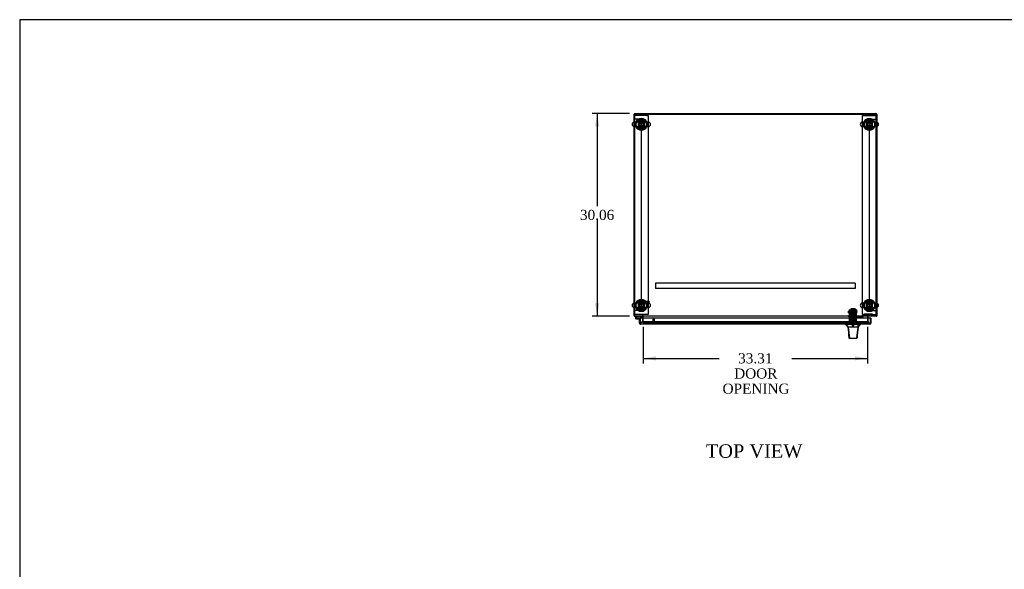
# Model space of a CAD drawing. Header units: inches. Extents: x 1 to 359, y -2 to 239.
# Tile 5 of 12: x 1 to 148, y 157 to 239. Entities that reach past the tile are written whole.
import ezdxf
from ezdxf.enums import TextEntityAlignment as Align
from ezdxf.lldxf.tags import DXFTag

# ---------------------------------------------------------------- set-up
doc = ezdxf.new("R2010")
doc.units = ezdxf.units.IN
doc.header["$MEASUREMENT"] = 0
for name, color, linetype in [('COM53964-4', 7, 'Continuous'), ('COM54746-60', 7, 'Continuous'), ('COM55914', 7, 'Continuous'), ('COM56675-1', 7, 'Continuous'), ('COM56676-1', 7, 'Continuous'), ('COM70220', 7, 'Continuous'), ('COM70838', 7, 'Continuous'), ('COM70839-3', 7, 'Continuous'), ('COM71199-4', 7, 'Continuous'), ('COM71207-7', 7, 'Continuous'), ('COM71209-9', 7, 'Continuous'), ('COM71211-1', 7, 'Continuous'), ('Default', 7, 'Continuous'), ('HAN13068', 7, 'Continuous'), ('HAN13068_NUT', 7, 'Continuous'), ('HAN13068_SCREW', 7, 'Continuous'), ('HAN_NUT', 7, 'Continuous'), ('NTS18024', 7, 'Continuous'), ('NTS18147', 7, 'Continuous'), ('ROL87452', 7, 'Continuous'), ('RVT17786', 7, 'Continuous'), ('RVT19000', 7, 'Continuous'), ('SCS86414', 7, 'Continuous'), ('SPC87322', 7, 'Continuous'), ('STD26122', 7, 'Continuous'), ('STD26258', 7, 'Continuous'), ('WAF25376', 7, 'Continuous'), ('WAF25377', 7, 'Continuous'), ('WAM254785', 7, 'Continuous'), ('WAM30038', 7, 'Continuous')]:
    doc.layers.add(name, color=color, linetype=linetype)
doc.styles.add('SEACAD_Times_New_Roman', font='times.ttf')
tags = doc.linetypes.add('HIDDEN2', pattern=[0.1875, 0.125, -0.0625]).pattern_tags.tags
tags[6:7] = [DXFTag(74, 4), DXFTag(75, 0), DXFTag(340, '0'), DXFTag(46, 0.0), DXFTag(50, 0.0), DXFTag(44, 0.0), DXFTag(45, 0.0)]
tags[4:5] = [DXFTag(74, 4), DXFTag(75, 0), DXFTag(340, '0'), DXFTag(46, 0.0), DXFTag(50, 0.0), DXFTag(44, 0.0), DXFTag(45, 0.0)]
doc.dimstyles.new('HAMMOND_(STH_-_300x200)', dxfattribs={"dimtxt": 1.5, "dimasz": 1.875, "dimexe": 0.75, "dimexo": 0.75, "dimgap": 0.375, "dimtad": 0, "dimtih": 1, "dimtoh": 1, "dimzin": 0, "dimdsep": 46, "dimtxsty": 'SEACAD_Times_New_Roman', "dimblk1": '_SE_FILLED', "dimblk2": '_SE_FILLED', "dimsah": 1, "dimcen": 0.75, "dimadec": 0, "dimazin": 0, "dimtfac": 0.8, "dimtofl": 0, "dimtmove": 0, "dimatfit": 3, "dimfxl": 1, "dimtolj": 1, "dimtzin": 0, "dimarcsym": 0})

# ---------------------------------------------------------------- blocks, each defined once
blk = doc.blocks.new('SE1')
at = {"layer": 'COM53964-4', "color": 7, "linetype": 'HIDDEN2'}
for p, q in [((92.76, 224.11), (92.62, 224.11)), ((93.48, 224.11), (92.76, 224.11)), ((93.62, 224.11), (93.48, 224.11)), ((93.62, 224.11), (93.62, 195.73)), ((127.49, 195.73), (127.49, 224.11)), ((127.49, 224.11), (127.63, 224.11)), ((127.63, 224.11), (128.35, 224.11)), ((128.35, 224.11), (128.49, 224.11)), ((92.76, 195.73), (92.62, 195.73)), ((93.48, 195.73), (92.76, 195.73)), ((93.62, 195.73), (93.48, 195.73)), ((127.49, 195.73), (127.63, 195.73)), ((127.63, 195.73), (128.35, 195.73)), ((128.35, 195.73), (128.49, 195.73))]:
    blk.add_line(p, q, dxfattribs=at)
at = {"layer": 'COM54746-60', "color": 7, "linetype": 'Continuous'}
for p, q in [((92.99, 194.87), (92.77, 194.66)), ((92.79, 194.59), (92.79, 194.56)), ((92.84, 194.64), (93.01, 194.81)), ((92.87, 194.64), (92.84, 194.64)), ((92.84, 194.51), (92.87, 194.51)), ((92.97, 194.46), (92.85, 194.46)), ((92.92, 194.56), (92.92, 194.59)), ((92.97, 194.58), (92.92, 194.58)), ((92.97, 194.52), (92.96, 194.52)), ((93.43, 194.52), (92.97, 194.52)), ((92.97, 194.52), (92.97, 194.46)), ((92.97, 194.46), (93.43, 194.46)), ((93.01, 194.81), (93.7, 194.81)), ((93.43, 194.46), (93.43, 194.46)), ((93.7, 194.81), (93.7, 194.87)), ((93.43, 193.97), (93.43, 193.97))]:
    blk.add_line(p, q, dxfattribs=at)
at = {"layer": 'COM54746-60', "color": 7, "linetype": 'HIDDEN2'}
for p, q in [((92.82, 194.62), (92.84, 194.64)), ((92.96, 194.52), (92.85, 194.52)), ((92.92, 194.58), (92.91, 194.58)), ((92.91, 194.57), (92.97, 194.57)), ((93.47, 194.52), (93.43, 194.52)), ((93.49, 193.97), (93.49, 194.5)), ((93.43, 193.97), (93.49, 193.97))]:
    blk.add_line(p, q, dxfattribs=at)
at = {"layer": 'COM54746-60', "color": 7, "linetype": 'Continuous'}
for centre, radius, start, end in [((92.85, 194.58), 0.117, 132.392, 0), ((92.84, 194.59), 0.05, 90, 180), ((92.84, 194.56), 0.05, 180, 270), ((92.87, 194.59), 0.05, 0, 90), ((92.87, 194.56), 0.05, 270, 0), ((92.85, 194.58), 0.117, 0, 72.9726)]:
    blk.add_arc(centre, radius, start, end, dxfattribs=at)
at = {"layer": 'COM54746-60', "color": 7, "linetype": 'HIDDEN2'}
for centre, radius, start, end in [((92.85, 194.58), 0.117, 72.9726, 132.392), ((92.85, 194.58), 0.055, 131.1959, 0), ((92.85, 194.58), 0.055, 0, 131.1959), ((93.47, 194.5), 0.025, 0, 90)]:
    blk.add_arc(centre, radius, start, end, dxfattribs=at)
at = {"layer": 'COM55914', "color": 7, "linetype": 'HIDDEN2'}
for p, q in [((125.37, 199.78), (95.74, 199.78)), ((95.74, 199.78), (95.74, 199.74)), ((95.74, 199.74), (95.74, 199.01)), ((95.74, 199.01), (95.74, 198.97)), ((125.37, 198.97), (95.74, 198.97)), ((125.37, 199.78), (125.37, 199.74)), ((125.37, 199.74), (125.37, 199.01)), ((125.37, 199.01), (125.37, 198.97))]:
    blk.add_line(p, q, dxfattribs=at)
at = {"layer": 'COM56675-1', "color": 7, "linetype": 'Continuous'}
for p, q in [((128.49, 224.87), (92.62, 224.87)), ((92.62, 224.87), (92.62, 223.67)), ((128.49, 223.67), (128.49, 224.87)), ((92.62, 223.01), (92.62, 196.8)), ((128.49, 196.8), (128.49, 223.01)), ((92.62, 196.14), (92.62, 195.02)), ((128.49, 195.02), (128.49, 196.14)), ((92.62, 195.02), (92.62, 194.87)), ((128.49, 194.87), (92.62, 194.87)), ((93.9, 194.87), (93.9, 194.83)), ((93.9, 194.56), (93.9, 194.83)), ((127.21, 194.83), (127.21, 194.87)), ((127.21, 194.83), (127.21, 194.56)), ((128.49, 194.87), (128.49, 195.02))]:
    blk.add_line(p, q, dxfattribs=at)
at = {"layer": 'COM56675-1', "color": 7, "linetype": 'HIDDEN2'}
for p, q in [((92.62, 223.67), (92.62, 223.01)), ((128.49, 223.01), (128.49, 223.67)), ((92.62, 196.8), (92.62, 196.14)), ((128.49, 196.14), (128.49, 196.8)), ((93.9, 194.05), (93.9, 194.56)), ((127.21, 194.56), (127.21, 194.05)), ((93.9, 194), (93.9, 194.05)), ((93.9, 193.91), (93.9, 194)), ((93.9, 194), (93.9, 194)), ((93.9, 193.91), (93.9, 193.91)), ((93.9, 193.91), (93.9, 193.91)), ((93.9, 193.91), (127.21, 193.91)), ((126.96, 194.04), (94.15, 194.04)), ((126.96, 193.95), (94.15, 193.95)), ((127.21, 194.05), (127.21, 194)), ((127.21, 194), (127.21, 194)), ((127.21, 194), (127.21, 193.91)), ((127.21, 193.91), (127.21, 193.91)), ((127.21, 193.91), (127.21, 193.91))]:
    blk.add_line(p, q, dxfattribs=at)
for centre in [(93.62, 223.34), (127.49, 223.34), (93.62, 196.47), (127.49, 196.47)]:
    blk.add_circle(centre, 0.375, dxfattribs=at)
for centre, major_axis, start_param, end_param in [((94.15, 194), (-0.25, 0), 4.712389, 6.211302), ((94.15, 193.91), (-0.25, 0), 4.712389, 6.211302), ((126.96, 194), (0.25, 0), 0.071883, 1.570796), ((126.96, 193.91), (0.25, 0), 0.071883, 1.570796)]:
    blk.add_ellipse(centre, major_axis=major_axis, ratio=0.173648, start_param=start_param, end_param=end_param, dxfattribs=at)
at = {"layer": 'COM56676-1', "color": 7, "linetype": 'HIDDEN2'}
for p, q in [((92.81, 224.63), (92.62, 224.63)), ((94.44, 224.63), (92.81, 224.63)), ((94.44, 224.63), (94.62, 224.63)), ((94.62, 224.63), (94.62, 195.13)), ((126.49, 224.63), (126.68, 224.63)), ((126.49, 195.13), (126.49, 224.63)), ((126.68, 224.63), (128.31, 224.63)), ((128.31, 224.63), (128.49, 224.63)), ((92.81, 195.13), (92.62, 195.13)), ((94.44, 195.13), (92.81, 195.13)), ((94.62, 195.13), (94.44, 195.13)), ((126.68, 195.13), (126.49, 195.13)), ((126.68, 195.13), (128.31, 195.13)), ((128.31, 195.13), (128.49, 195.13))]:
    blk.add_line(p, q, dxfattribs=at)
for centre in [(93.62, 223.28), (127.49, 223.28)]:
    blk.add_circle(centre, 0.375, dxfattribs=at)
at = {"layer": 'COM70220', "color": 7, "linetype": 'HIDDEN2'}
for p, q in [((94.07, 194.03), (93.82, 194.03)), ((126.98, 194.03), (94.07, 194.03)), ((127.23, 194.03), (126.98, 194.03))]:
    blk.add_line(p, q, dxfattribs=at)
for centre, start, end in [((93.82, 193.78), 90, 180), ((127.23, 193.78), 0, 90)]:
    blk.add_arc(centre, 0.25, start, end, dxfattribs=at)
at = {"layer": 'COM70838', "color": 7, "linetype": 'HIDDEN2'}
for p, q in [((124.43, 194.76), (124.43, 194.89)), ((124.43, 194.89), (124.56, 194.89)), ((124.56, 194.76), (124.43, 194.76)), ((125.04, 194.89), (124.56, 194.89)), ((124.56, 194.76), (125.64, 194.76)), ((125.64, 194.89), (125.07, 194.89)), ((125.64, 194.89), (125.73, 194.89)), ((125.73, 194.76), (125.64, 194.76)), ((126.39, 194.89), (125.73, 194.89)), ((125.73, 194.76), (126.44, 194.76)), ((126.44, 194.76), (126.44, 194.9)), ((126.44, 194.76), (126.51, 194.76)), ((126.5, 194.98), (126.5, 195.01)), ((126.57, 194.82), (126.57, 194.82)), ((127.82, 195.18), (126.7, 195.18)), ((126.7, 195.05), (127.82, 195.05)), ((126.7, 195.05), (126.7, 194.95)), ((126.7, 194.95), (127.94, 194.95)), ((127.94, 195.16), (127.94, 195.03)), ((127.94, 194.95), (127.94, 195.03))]:
    blk.add_line(p, q, dxfattribs=at)
for centre, radius, start, end in [((126.39, 195.01), 0.117, 270, 298.0398), ((126.39, 195.01), 0.117, 298.0398, 0), ((126.7, 194.98), 0.193, 90, 180), ((126.51, 194.82), 0.06, 270, 0), ((126.7, 194.82), 0.125, 90, 180)]:
    blk.add_arc(centre, radius, start, end, dxfattribs=at)
for centre, major_axis, start_param, end_param in [((127.82, 195.16), (-0.125, 0), 3.141593, 4.712389), ((127.82, 195.03), (0.125, 0), 0, 1.570796)]:
    blk.add_ellipse(centre, major_axis=major_axis, ratio=0.145455, start_param=start_param, end_param=end_param, dxfattribs=at)
at = {"layer": 'COM70839-3', "color": 7, "linetype": 'HIDDEN2'}
for p, q in [((124.52, 195.72), (124.52, 195.8)), ((124.59, 195.8), (124.52, 195.8)), ((124.52, 195.72), (124.52, 195.46)), ((124.52, 195.3), (124.52, 195.46)), ((124.52, 194.17), (124.52, 195.3)), ((124.59, 195.8), (124.59, 195.72)), ((124.59, 195.46), (124.59, 195.72)), ((125.52, 195.48), (124.59, 195.48)), ((124.59, 195.46), (124.59, 195.3)), ((124.59, 195.41), (125.52, 195.41)), ((124.59, 194.17), (124.59, 195.3)), ((125.52, 194.62), (124.59, 194.62)), ((125.52, 195.72), (125.52, 195.8)), ((125.59, 195.8), (125.52, 195.8)), ((125.52, 195.72), (125.52, 195.46)), ((125.52, 195.3), (125.52, 195.46)), ((125.52, 194.17), (125.52, 195.3)), ((125.59, 195.8), (125.59, 195.72)), ((125.59, 195.46), (125.59, 195.72)), ((125.59, 195.46), (125.59, 195.3)), ((125.59, 194.17), (125.59, 195.3)), ((124.52, 194.16), (124.52, 194.17)), ((124.59, 194.16), (124.52, 194.16)), ((124.59, 194.17), (124.59, 194.16)), ((125.52, 194.16), (125.52, 194.17)), ((125.59, 194.16), (125.52, 194.16)), ((125.59, 194.17), (125.59, 194.16))]:
    blk.add_line(p, q, dxfattribs=at)
at = {"layer": 'COM71199-4', "color": 7, "linetype": 'Continuous'}
for p, q in [((93.34, 194.46), (93.43, 194.46)), ((93.34, 193.83), (93.34, 194.46)), ((127.62, 194.56), (93.43, 194.56)), ((93.43, 194.56), (93.43, 193.83)), ((93.43, 193.83), (93.43, 194.46)), ((127.62, 194.56), (127.62, 193.83)), ((127.71, 194.56), (127.62, 194.56)), ((127.62, 194.56), (127.62, 193.83)), ((127.71, 194.56), (127.71, 193.83)), ((93.43, 193.77), (93.39, 193.72)), ((93.43, 193.83), (93.43, 193.83)), ((93.43, 193.83), (93.43, 193.72)), ((93.43, 193.83), (93.43, 193.77)), ((127.57, 193.69), (93.48, 193.69)), ((93.48, 193.69), (93.48, 193.69)), ((93.48, 193.69), (93.48, 193.69)), ((93.48, 193.69), (93.48, 193.69)), ((127.57, 193.69), (127.57, 193.69)), ((127.57, 193.69), (127.57, 193.69)), ((127.62, 193.83), (127.62, 193.83)), ((127.62, 193.83), (127.62, 193.72)), ((127.62, 193.77), (127.62, 193.83)), ((127.62, 193.77), (127.66, 193.72))]:
    blk.add_line(p, q, dxfattribs=at)
for centre, start, end in [((93.48, 193.83), 180, 232.4964), ((93.48, 193.83), 232.4964, 269.8439), ((93.48, 193.83), 269.9238, 270), ((127.57, 193.83), 270.1561, 307.5036), ((127.57, 193.83), 270, 270.0762), ((127.57, 193.83), 307.5036, 0)]:
    blk.add_arc(centre, 0.143, start, end, dxfattribs=at)
for points in [[(93.43, 193.72), (93.44, 193.71), (93.45, 193.7), (93.46, 193.69), (93.46, 193.69), (93.47, 193.69), (93.48, 193.69), (93.48, 193.69)], [(127.62, 193.72), (127.61, 193.71), (127.6, 193.7), (127.59, 193.69), (127.59, 193.69), (127.58, 193.69), (127.57, 193.69), (127.57, 193.69)]]:
    blk.add_open_spline(points, degree=3, knots=[0, 0, 0, 0, 0.5, 0.5, 0.75, 0.75, 1, 1, 1, 1], dxfattribs=at)
at = {"layer": 'COM71207-7', "color": 7, "linetype": 'Continuous'}
for p, q in [((92.53, 224.87), (92.53, 223.67)), ((92.53, 224.87), (92.62, 224.87)), ((92.53, 223.02), (92.53, 196.8)), ((92.53, 196.15), (92.53, 194.97)), ((92.53, 194.97), (92.62, 194.97)), ((93.81, 194.83), (93.81, 194.56))]:
    blk.add_line(p, q, dxfattribs=at)
at = {"layer": 'COM71207-7', "color": 7, "linetype": 'HIDDEN2'}
for p, q in [((92.53, 223.67), (92.53, 223.02)), ((92.53, 196.8), (92.53, 196.15)), ((93.81, 194.56), (93.81, 193.91)), ((93.9, 193.91), (93.81, 193.91))]:
    blk.add_line(p, q, dxfattribs=at)
at = {"layer": 'COM71207-7', "color": 7, "linetype": 'Continuous'}
for centre, radius, start, end in [((92.67, 195.02), 0.143, 199.6129, 250.3871), ((93.76, 194.83), 0.048, 0, 90), ((93.76, 194.83), 0.143, 0, 19.6129)]:
    blk.add_arc(centre, radius, start, end, dxfattribs=at)
at = {"layer": 'COM71207-7', "color": 7, "linetype": 'HIDDEN2'}
for centre, radius, start, end in [((92.67, 195.02), 0.048, 180, 270), ((92.67, 195.02), 0.143, 250.3871, 270), ((93.76, 194.83), 0.143, 19.6129, 90)]:
    blk.add_arc(centre, radius, start, end, dxfattribs=at)
at = {"layer": 'COM71209-9', "color": 7, "linetype": 'HIDDEN2'}
blk.add_line((93.9, 193.91), (127.21, 193.91), dxfattribs=at)
at = {"layer": 'COM71211-1', "color": 7, "linetype": 'Continuous'}
for p, q in [((92.62, 224.93), (92.62, 224.87)), ((92.62, 224.93), (128.44, 224.93)), ((128.59, 224.79), (128.59, 223.67)), ((128.59, 223.02), (128.59, 196.8)), ((128.59, 196.15), (128.59, 194.97)), ((127.31, 194.56), (127.31, 194.83)), ((128.49, 194.97), (128.59, 194.97)), ((128.49, 194.87), (128.59, 194.87)), ((128.59, 194.97), (128.59, 194.87))]:
    blk.add_line(p, q, dxfattribs=at)
at = {"layer": 'COM71211-1', "color": 7, "linetype": 'HIDDEN2'}
for p, q in [((92.62, 224.84), (128.44, 224.84)), ((128.59, 223.67), (128.59, 223.02)), ((128.59, 196.8), (128.59, 196.15)), ((127.31, 193.91), (127.31, 194.56)), ((127.21, 193.91), (127.31, 193.91))]:
    blk.add_line(p, q, dxfattribs=at)
at = {"layer": 'COM71211-1', "color": 7, "linetype": 'Continuous'}
for centre, radius, start, end in [((128.44, 224.79), 0.143, 0, 90), ((127.35, 194.83), 0.143, 160.3871, 180), ((127.35, 194.83), 0.048, 90, 180), ((128.44, 195.02), 0.143, 289.6129, 340.3871)]:
    blk.add_arc(centre, radius, start, end, dxfattribs=at)
at = {"layer": 'COM71211-1', "color": 7, "linetype": 'HIDDEN2'}
for centre, radius, start, end in [((128.44, 224.79), 0.048, 0, 90), ((127.35, 194.83), 0.143, 90, 160.3871), ((128.44, 195.02), 0.048, 270, 0), ((128.44, 195.02), 0.143, 270, 289.6129)]:
    blk.add_arc(centre, radius, start, end, dxfattribs=at)
at = {"layer": 'HAN13068', "color": 7, "linetype": 'HIDDEN2'}
for p, q in [((124.93, 195.88), (124.9, 195.85)), ((124.9, 195.85), (125.22, 195.85)), ((124.9, 195.85), (124.9, 194.89)), ((124.9, 194.51), (124.9, 194.39)), ((124.9, 194.51), (125.06, 194.51)), ((125.19, 195.88), (124.93, 195.88)), ((125.06, 194.51), (125.22, 194.51)), ((125.22, 195.85), (125.19, 195.88)), ((125.22, 194.89), (125.22, 195.85)), ((125.22, 194.51), (125.22, 194.39)), ((124.66, 194.39), (124.86, 194.39)), ((124.66, 194.39), (124.66, 193.69)), ((124.86, 194.39), (125.26, 194.39)), ((124.86, 194.39), (124.86, 193.69)), ((125.26, 194.39), (125.45, 194.39)), ((125.26, 194.39), (125.26, 193.69)), ((125.45, 194.39), (125.45, 193.69))]:
    blk.add_line(p, q, dxfattribs=at)
at = {"layer": 'HAN13068', "color": 7, "linetype": 'Continuous'}
for p, q in [((123.97, 193.69), (123.97, 193.6)), ((123.97, 193.61), (124.03, 193.61)), ((124.06, 193.61), (124.35, 193.25)), ((124.16, 193.61), (124.08, 193.61)), ((125.77, 193.61), (124.16, 193.61)), ((124.27, 193.25), (124.28, 193.25)), ((124.35, 193.25), (124.28, 193.25)), ((124.39, 193.25), (124.35, 193.25)), ((124.35, 193.25), (124.56, 191.61)), ((124.49, 193.25), (124.39, 193.25)), ((125.76, 193.25), (124.49, 193.25)), ((125.76, 193.25), (125.6, 191.62)), ((125.79, 193.25), (125.76, 193.25)), ((125.95, 193.61), (125.77, 193.61)), ((125.81, 193.25), (125.79, 193.25)), ((125.82, 193.25), (125.81, 193.25)), ((125.82, 193.25), (125.85, 193.25)), ((126.03, 193.61), (125.95, 193.61)), ((126.03, 193.61), (126.15, 193.61)), ((126.15, 193.6), (126.15, 193.69)), ((124.45, 191.63), (124.45, 191.63)), ((124.61, 191.57), (124.51, 191.57)), ((125.55, 191.57), (124.61, 191.57)), ((125.6, 191.57), (125.55, 191.57)), ((125.66, 191.63), (125.66, 191.63))]:
    blk.add_line(p, q, dxfattribs=at)
for centre, radius, start, end in [((120.17, 189.98), 5.25, 38.6173, 43.7666), ((63.8, 199.3), 62.32, 353.4784, 354.4341), ((138.26, 183.06), 16.06, 138.9673, 140.6254), ((124.51, 191.63), 0.06, 185.9929, 270.0075), ((125.54, 191.63), 0.0554, 272.131, 348.8293), ((125.6, 191.63), 0.06, 269.9911, 354.4242)]:
    blk.add_arc(centre, radius, start, end, dxfattribs=at)
for points in [[(124.28, 193.25), (124.34, 192.71), (124.39, 192.17), (124.45, 191.63)], [(125.82, 193.25), (125.77, 192.71), (125.71, 192.17), (125.66, 191.63)], [(125.77, 193.61), (125.77, 193.49), (125.77, 193.37), (125.76, 193.25)]]:
    blk.add_open_spline(points, degree=3, dxfattribs=at)
blk.add_open_spline([(124.56, 191.61), (124.57, 191.6), (124.57, 191.59), (124.59, 191.58), (124.6, 191.57), (124.61, 191.57)], degree=3, knots=[0, 0, 0, 0, 0.5, 0.5, 1, 1, 1, 1], dxfattribs=at)
at = {"layer": 'HAN13068_NUT', "color": 7, "linetype": 'HIDDEN2'}
for p, q in [((124.72, 195.26), (124.72, 195.21)), ((124.72, 195.21), (124.89, 195.21)), ((124.72, 195.21), (124.72, 194.89)), ((125.36, 195.29), (124.75, 195.29)), ((124.89, 195.21), (125.06, 195.21)), ((125.06, 195.21), (125.22, 195.21)), ((125.06, 195.21), (125.06, 194.89)), ((125.22, 195.21), (125.39, 195.21)), ((125.39, 195.21), (125.39, 195.26)), ((125.39, 195.21), (125.39, 194.89))]:
    blk.add_line(p, q, dxfattribs=at)
for centre, start, end in [((124.75, 195.26), 90, 180), ((125.36, 195.26), 0, 90)]:
    blk.add_arc(centre, 0.03, start, end, dxfattribs=at)
at = {"layer": 'HAN13068_SCREW', "color": 7, "linetype": 'HIDDEN2'}
for p, q in [((124.79, 193.88), (125.32, 193.88)), ((124.79, 193.88), (124.79, 193.81)), ((124.79, 193.81), (125.32, 193.81)), ((124.94, 194.02), (124.83, 194.02)), ((124.83, 194.02), (124.83, 193.88)), ((125.17, 194.02), (124.94, 194.02)), ((124.94, 194.02), (124.94, 193.88)), ((124.94, 193.81), (124.94, 193.44)), ((124.94, 193.44), (125.17, 193.44)), ((125.28, 194.02), (125.17, 194.02)), ((125.17, 194.02), (125.17, 193.88)), ((125.17, 193.44), (125.17, 193.81)), ((125.28, 194.02), (125.28, 193.88)), ((125.32, 193.81), (125.32, 193.88))]:
    blk.add_line(p, q, dxfattribs=at)
at = {"layer": 'HAN_NUT', "color": 7, "linetype": 'HIDDEN2'}
for p, q in [((124.75, 194), (124.44, 194)), ((124.44, 193.78), (124.44, 194)), ((125.36, 194), (124.75, 194)), ((124.75, 193.78), (124.75, 194)), ((125.67, 194), (125.36, 194)), ((125.36, 193.78), (125.36, 194)), ((125.67, 193.78), (125.67, 194))]:
    blk.add_line(p, q, dxfattribs=at)
at = {"layer": 'NTS18024', "color": 7, "linetype": 'HIDDEN2'}
for p, q in [((93.62, 223.88), (93.16, 223.61)), ((94.09, 223.61), (93.62, 223.88)), ((127.49, 223.88), (127.03, 223.61)), ((127.96, 223.61), (127.49, 223.88)), ((93.16, 223.61), (93.16, 223.08)), ((93.16, 223.08), (93.62, 222.81)), ((93.62, 222.81), (94.09, 223.08)), ((94.09, 223.08), (94.09, 223.61)), ((127.03, 223.61), (127.03, 223.08)), ((127.03, 223.08), (127.49, 222.81)), ((127.49, 222.81), (127.96, 223.08)), ((127.96, 223.08), (127.96, 223.61)), ((93.62, 197.01), (93.16, 196.73)), ((93.16, 196.73), (93.16, 196.21)), ((93.16, 196.21), (93.62, 195.94)), ((94.09, 196.73), (93.62, 197.01)), ((93.62, 195.94), (94.09, 196.21)), ((94.09, 196.21), (94.09, 196.73)), ((127.49, 197.01), (127.03, 196.73)), ((127.03, 196.73), (127.03, 196.21)), ((127.03, 196.21), (127.49, 195.94)), ((127.96, 196.73), (127.49, 197.01)), ((127.49, 195.94), (127.96, 196.21)), ((127.96, 196.21), (127.96, 196.73))]:
    blk.add_line(p, q, dxfattribs=at)
for centre in [(93.62, 223.34), (127.49, 223.34), (93.62, 196.47), (127.49, 196.47)]:
    blk.add_circle(centre, 0.263, dxfattribs=at)
at = {"layer": 'NTS18147', "color": 7, "linetype": 'HIDDEN2'}
for p, q in [((124.59, 194.82), (124.59, 194.82)), ((124.66, 194.82), (124.59, 194.82)), ((124.59, 194.82), (124.59, 194.75)), ((124.66, 194.82), (124.59, 194.82)), ((124.66, 194.75), (124.59, 194.75)), ((124.66, 194.75), (124.59, 194.75)), ((124.59, 194.75), (124.59, 194.69)), ((124.59, 194.69), (124.66, 194.69)), ((124.59, 194.69), (124.66, 194.69)), ((124.66, 194.82), (124.66, 194.82)), ((124.66, 194.82), (124.66, 194.75)), ((124.66, 194.75), (124.66, 194.75)), ((124.66, 194.69), (124.66, 194.75)), ((124.66, 194.69), (124.99, 194.69)), ((124.66, 194.69), (124.99, 194.69)), ((124.86, 194.82), (124.82, 194.82)), ((124.86, 194.82), (124.82, 194.82)), ((124.84, 194.69), (124.84, 194.69)), ((124.84, 194.69), (124.84, 194.25)), ((125.12, 194.75), (124.99, 194.75)), ((124.99, 194.75), (124.99, 194.75)), ((125.12, 194.75), (124.99, 194.75)), ((124.99, 194.75), (124.99, 194.69)), ((124.99, 194.69), (125.12, 194.69)), ((124.99, 194.69), (125.12, 194.69)), ((125.12, 194.75), (125.12, 194.75)), ((125.12, 194.69), (125.12, 194.75)), ((125.12, 194.69), (125.45, 194.69)), ((125.12, 194.69), (125.45, 194.69)), ((125.29, 194.82), (125.26, 194.82)), ((125.29, 194.82), (125.26, 194.82)), ((125.28, 194.69), (125.28, 194.69)), ((125.28, 194.25), (125.28, 194.69)), ((125.52, 194.75), (125.45, 194.75)), ((125.45, 194.75), (125.45, 194.75)), ((125.52, 194.75), (125.45, 194.75)), ((125.45, 194.75), (125.45, 194.69)), ((125.45, 194.69), (125.52, 194.69)), ((125.45, 194.69), (125.52, 194.69)), ((125.46, 194.82), (125.46, 194.82)), ((125.52, 194.82), (125.46, 194.82)), ((125.46, 194.75), (125.46, 194.82)), ((125.52, 194.82), (125.46, 194.82)), ((125.52, 194.82), (125.52, 194.82)), ((125.52, 194.75), (125.52, 194.82)), ((125.52, 194.69), (125.52, 194.75)), ((125.28, 194.25), (124.84, 194.25)), ((125.28, 194.25), (124.84, 194.25))]:
    blk.add_line(p, q, dxfattribs=at)
for centre, start_param, end_param in [((124.82, 194.5), 2.506883, 3.776302), ((124.82, 194.5), 2.506883, 3.776302), ((124.86, 194.5), 2.506883, 3.141593), ((125.26, 194.5), 3.141593, 3.776302), ((125.29, 194.5), 2.506883, 3.776302), ((125.29, 194.5), 3.141593, 3.776302)]:
    blk.add_ellipse(centre, major_axis=(0, -0.318), ratio=0.866025, start_param=start_param, end_param=end_param, dxfattribs=at)
at = {"layer": 'ROL87452', "color": 7, "linetype": 'HIDDEN2'}
for p, q in [((124.74, 195.97), (124.74, 194.97)), ((125.37, 195.97), (124.74, 195.97)), ((125.37, 195.97), (125.37, 194.97))]:
    blk.add_line(p, q, dxfattribs=at)
at = {"layer": 'RVT17786', "color": 7, "linetype": 'HIDDEN2'}
for p, q in [((124.38, 195.34), (124.38, 195.59)), ((125.59, 195.59), (124.38, 195.59)), ((124.38, 195.34), (125.59, 195.34))]:
    blk.add_line(p, q, dxfattribs=at)
blk.add_arc((125.35, 195.47), 0.318, 317.1291, 42.8709, dxfattribs=at)
at = {"layer": 'RVT19000', "color": 7, "linetype": 'HIDDEN2'}
for p, q in [((125.37, 195), (124.74, 195)), ((124.74, 194.97), (124.74, 194.89)), ((124.86, 194.89), (124.86, 194.76)), ((124.92, 194.76), (124.92, 194.55)), ((125.2, 194.55), (124.92, 194.55)), ((125.07, 194.89), (125.04, 194.89)), ((125.2, 194.55), (125.2, 194.76)), ((125.25, 194.76), (125.25, 194.89)), ((125.37, 194.89), (125.37, 194.97))]:
    blk.add_line(p, q, dxfattribs=at)
at = {"layer": 'SCS86414', "color": 7, "linetype": 'Continuous'}
for p, q in [((94.66, 223.67), (92.59, 223.67)), ((92.59, 223.01), (94.66, 223.01)), ((128.53, 223.67), (126.46, 223.67)), ((126.46, 223.01), (128.53, 223.01)), ((94.66, 196.8), (92.59, 196.8)), ((92.59, 196.14), (94.66, 196.14)), ((128.53, 196.8), (126.46, 196.8)), ((126.46, 196.14), (128.53, 196.14))]:
    blk.add_line(p, q, dxfattribs=at)
for centre, radius, start, end in [((93.62, 223.34), 0.625, 32.0055, 147.9945), ((127.49, 223.34), 0.625, 32.0055, 147.9945), ((92.59, 223.34), 0.331, 90, 270), ((93.62, 223.34), 0.625, 212.0055, 327.9945), ((94.66, 223.34), 0.331, 270, 90), ((126.46, 223.34), 0.331, 90, 270), ((127.49, 223.34), 0.625, 212.0055, 327.9945), ((128.53, 223.34), 0.331, 270, 90), ((92.59, 196.47), 0.331, 90, 270), ((93.62, 196.47), 0.625, 32.0055, 147.9945), ((93.62, 196.47), 0.625, 212.0055, 327.9945), ((94.66, 196.47), 0.331, 270, 90), ((126.46, 196.47), 0.331, 90, 270), ((127.49, 196.47), 0.625, 32.0055, 147.9945), ((127.49, 196.47), 0.625, 212.0055, 327.9945), ((128.53, 196.47), 0.331, 270, 90)]:
    blk.add_arc(centre, radius, start, end, dxfattribs=at)
for points in [[(93.43, 223.01), (93.42, 223.01), (93.41, 223.01), (93.4, 223.01)], [(127.3, 223.01), (127.29, 223.01), (127.27, 223.01), (127.26, 223.01)], [(93.43, 196.14), (93.42, 196.14), (93.41, 196.14), (93.4, 196.14)], [(127.3, 196.14), (127.29, 196.14), (127.27, 196.14), (127.26, 196.14)]]:
    blk.add_open_spline(points, degree=3, dxfattribs=at)
at = {"layer": 'SPC87322', "color": 7, "linetype": 'HIDDEN2'}
for p, q in [((124.66, 194.76), (124.66, 194.39)), ((124.82, 194.89), (124.82, 194.76)), ((124.83, 194.89), (124.83, 194.76)), ((125.28, 194.89), (125.28, 194.76)), ((125.29, 194.89), (125.29, 194.76)), ((125.45, 194.39), (125.45, 194.76))]:
    blk.add_line(p, q, dxfattribs=at)
at = {"layer": 'STD26122', "color": 7, "linetype": 'HIDDEN2'}
for p, q in [((124.91, 194.78), (124.87, 194.75)), ((124.87, 194.75), (125.24, 194.75)), ((124.87, 194.75), (124.87, 193.78)), ((125.21, 194.78), (124.91, 194.78)), ((125.24, 194.75), (125.21, 194.78)), ((125.24, 193.78), (125.24, 194.75))]:
    blk.add_line(p, q, dxfattribs=at)
at = {"layer": 'STD26258', "color": 7, "linetype": 'HIDDEN2'}
for p, q in [((95.28, 193.81), (95.59, 193.81)), ((95.28, 193.81), (95.28, 193.78)), ((95.31, 194.41), (95.56, 194.41)), ((95.31, 194.41), (95.31, 193.81)), ((95.34, 194.41), (95.34, 193.81)), ((95.53, 194.41), (95.53, 193.81)), ((95.56, 193.81), (95.56, 194.41)), ((95.59, 193.78), (95.59, 193.81))]:
    blk.add_line(p, q, dxfattribs=at)
for radius in [0.156, 0.125]:
    blk.add_circle((94.62, 196.97), radius, dxfattribs=at)
at = {"layer": 'WAF25376', "color": 7, "linetype": 'HIDDEN2'}
for p, q in [((124.62, 195.78), (124.62, 195.15)), ((124.72, 195.78), (124.62, 195.78)), ((124.62, 195.15), (124.72, 195.15)), ((124.72, 195.78), (124.72, 195.15)), ((125.39, 195.15), (125.39, 195.78)), ((125.49, 195.78), (125.39, 195.78)), ((125.39, 195.15), (125.49, 195.15)), ((125.49, 195.15), (125.49, 195.78))]:
    blk.add_line(p, q, dxfattribs=at)
at = {"layer": 'WAF25377', "color": 7, "linetype": 'Continuous'}
for centre, start, end in [((93.62, 223.34), 22.2452, 157.7548), ((127.49, 223.34), 22.2452, 157.7548), ((93.62, 223.34), 202.2452, 337.7548), ((127.49, 223.34), 202.2452, 337.7548), ((93.62, 196.47), 22.2452, 157.7548), ((93.62, 196.47), 202.2452, 337.7548), ((127.49, 196.47), 22.2452, 157.7548), ((127.49, 196.47), 202.2452, 337.7548)]:
    blk.add_arc(centre, 0.875, start, end, dxfattribs=at)
at = {"layer": 'WAF25377', "color": 7, "linetype": 'HIDDEN2'}
for centre, radius, start, end in [((93.62, 223.34), 0.875, 157.7548, 202.2452), ((93.62, 223.34), 0.34, 0, 272.4516), ((93.62, 223.34), 0.34, 274.2613, 0), ((93.62, 223.34), 0.875, 0, 22.2452), ((93.62, 223.34), 0.875, 337.7548, 0), ((127.49, 223.34), 0.875, 157.7548, 202.2452), ((127.49, 223.34), 0.34, 94.3049, 0), ((127.49, 223.34), 0.34, 0, 92.3941), ((127.49, 223.34), 0.875, 0, 22.2452), ((127.49, 223.34), 0.875, 337.7548, 0), ((93.62, 196.47), 0.875, 157.7548, 202.2452), ((93.62, 196.47), 0.34, 94.3049, 0), ((93.62, 196.47), 0.34, 0, 92.3941), ((93.62, 196.47), 0.875, 0, 22.2452), ((93.62, 196.47), 0.875, 337.7548, 0), ((127.49, 196.47), 0.875, 157.7548, 202.2452), ((127.49, 196.47), 0.34, 94.3049, 0), ((127.49, 196.47), 0.34, 0, 92.3941), ((127.49, 196.47), 0.875, 0, 22.2452), ((127.49, 196.47), 0.875, 337.7548, 0)]:
    blk.add_arc(centre, radius, start, end, dxfattribs=at)
at = {"layer": 'WAM254785', "color": 7, "linetype": 'HIDDEN2'}
for centre, radius in [((93.62, 223.34), 0.75), ((127.49, 223.34), 0.75), ((93.62, 223.34), 0.312), ((127.49, 223.34), 0.312), ((93.62, 196.47), 0.75), ((93.62, 196.47), 0.312), ((127.49, 196.47), 0.75), ((127.49, 196.47), 0.312)]:
    blk.add_circle(centre, radius, dxfattribs=at)
at = {"layer": 'WAM30038', "color": 7, "linetype": 'HIDDEN2'}
for p, q in [((124.68, 194.57), (125.43, 194.57)), ((124.68, 194.57), (124.68, 194.57)), ((124.68, 194.57), (125.43, 194.57)), ((124.68, 194.57), (124.68, 194.54)), ((124.68, 194.54), (125.43, 194.54)), ((124.68, 194.54), (125.43, 194.54)), ((124.88, 194.48), (124.83, 194.48)), ((124.88, 194.48), (124.83, 194.48)), ((124.85, 194.52), (124.88, 194.48)), ((124.85, 194.52), (124.88, 194.48)), ((124.89, 194.49), (124.87, 194.53)), ((124.91, 194.48), (124.88, 194.52)), ((124.91, 194.48), (124.88, 194.52)), ((124.88, 194.48), (124.89, 194.49)), ((124.88, 194.48), (124.89, 194.49)), ((125.04, 194.48), (124.91, 194.48)), ((125.04, 194.48), (124.91, 194.48)), ((125.04, 194.52), (125.04, 194.48)), ((125.07, 194.48), (125.07, 194.52)), ((125.2, 194.48), (125.07, 194.48)), ((125.2, 194.48), (125.07, 194.48)), ((125.23, 194.52), (125.2, 194.48)), ((125.23, 194.52), (125.2, 194.48)), ((125.24, 194.53), (125.22, 194.49)), ((125.22, 194.49), (125.23, 194.48)), ((125.22, 194.49), (125.23, 194.48)), ((125.23, 194.48), (125.26, 194.52)), ((125.23, 194.48), (125.26, 194.52)), ((125.28, 194.48), (125.23, 194.48)), ((125.28, 194.48), (125.23, 194.48)), ((125.43, 194.57), (125.43, 194.57)), ((125.43, 194.54), (125.43, 194.57))]:
    blk.add_line(p, q, dxfattribs=at)
for centre, radius, start, end in [((124.15, 193.96), 0.85, 41.7058, 43.4493), ((125.06, 194.52), 0.0181, 91.7718, 183.073), ((125.06, 194.52), 0.0182, 357.1609, 87.9942), ((125.96, 193.95), 0.854, 136.5547, 138.2901)]:
    blk.add_arc(centre, radius, start, end, dxfattribs=at)
for points, knots in [([(124.83, 194.48), (124.82, 194.49), (124.8, 194.5), (124.79, 194.52), (124.79, 194.52), (124.79, 194.52), (124.79, 194.52)], [0, 0, 0, 0, 0.858552, 0.858552, 0.858552, 1, 1, 1, 1]), ([(124.88, 194.52), (124.88, 194.52), (124.88, 194.53), (124.87, 194.53), (124.87, 194.53), (124.87, 194.54), (124.86, 194.54), (124.86, 194.54), (124.86, 194.54), (124.85, 194.54)], [0, 0, 0, 0, 0.25, 0.25, 0.5, 0.5, 0.75, 0.75, 1, 1, 1, 1]), ([(124.85, 194.54), (124.85, 194.54), (124.85, 194.54), (124.85, 194.53), (124.85, 194.53), (124.85, 194.52)], [0.4389304, 0.4389304, 0.4389304, 0.4389304, 0.5, 0.5, 1, 1, 1, 1]), ([(125.26, 194.54), (125.26, 194.54), (125.25, 194.54), (125.25, 194.54), (125.25, 194.54), (125.24, 194.53), (125.24, 194.53), (125.23, 194.52)], [0, 0, 0, 0, 0.25, 0.25, 0.5, 0.5, 1, 1, 1, 1]), ([(125.26, 194.52), (125.26, 194.52), (125.26, 194.53), (125.26, 194.53), (125.26, 194.53), (125.26, 194.54), (125.26, 194.54), (125.26, 194.54)], [0, 0, 0, 0, 0.25, 0.25, 0.5, 0.5, 0.5626015, 0.5626015, 0.5626015, 0.5626015]), ([(125.32, 194.52), (125.32, 194.52), (125.32, 194.52), (125.32, 194.52), (125.31, 194.5), (125.3, 194.49), (125.28, 194.48)], [0, 0, 0, 0, 0.141448, 0.141448, 0.141448, 1, 1, 1, 1])]:
    blk.add_open_spline(points, degree=3, knots=knots, dxfattribs=at)
blk = doc.blocks.new('DMBLK5364')
at = {"layer": 'Default', "linetype": 'Continuous'}
for points in [[(95.78, 188.3), (95.78, 188.92), (93.9, 188.61)], [(125.34, 188.3), (127.21, 188.61), (125.34, 188.92)]]:
    blk.add_hatch(color=7, dxfattribs=at).paths.add_polyline_path(points)
at = {"layer": 'Default', "color": 7, "linetype": 'Continuous'}
for p, q in [((93.9, 193.3), (93.9, 187.86)), ((127.21, 193.3), (127.21, 187.86)), ((93.9, 188.61), (105.16, 188.61)), ((115.95, 188.61), (127.21, 188.61))]:
    blk.add_line(p, q, dxfattribs=at)
at = {"layer": 'Default', "color": 7, "linetype": 'Continuous', "style": 'SEACAD_Times_New_Roman'}
for s, p in [('33.31', (108, 189.36)), ('DOOR', (107.41, 187.11)), ('OPENING', (105.69, 184.86))]:
    blk.add_text(s, height=1.5, dxfattribs=at).set_placement(p, align=Align.TOP_LEFT)
blk = doc.blocks.new('_SE_FILLED')
at = {"color": 0}
blk.add_line((0, 0), (-1, 0), dxfattribs=at)
blk.add_solid([(0, 0), (-1, -0.1665), (-1, 0.1665), (0, 0)], dxfattribs=at)
blk = doc.blocks.new('DMBLK5373')
at = {"layer": 'Default', "linetype": 'Continuous'}
for points in [[(86.76, 223.06), (87.38, 223.06), (87.07, 224.93)], [(86.76, 196.75), (87.07, 194.87), (87.38, 196.75)]]:
    blk.add_hatch(color=7, dxfattribs=at).paths.add_polyline_path(points)
at = {"layer": 'Default', "color": 7, "linetype": 'Continuous'}
for p, q in [((91.87, 224.93), (86.32, 224.93)), ((87.07, 224.93), (87.07, 211.18)), ((87.07, 209.15), (87.07, 194.87)), ((91.87, 194.87), (86.32, 194.87))]:
    blk.add_line(p, q, dxfattribs=at)
at = {"layer": 'Default', "color": 7, "linetype": 'Continuous', "style": 'SEACAD_Times_New_Roman'}
blk.add_text('30.06', height=1.5, dxfattribs=at).set_placement((84.51, 210.65), align=Align.TOP_LEFT)
blk = doc.blocks.new('BORDER')
at = {"layer": 'Default', "color": 7, "linetype": 'Continuous'}
for p, q in [((0, 27.86), (-41.86, 27.86)), ((-41.86, 27.86), (-41.86, 0))]:
    blk.add_line(p, q, dxfattribs=at)

msp = doc.modelspace()

# ---------------------------------------------------------------- block references
at = {"layer": 'Default', "color": 7, "xscale": 8.55, "yscale": 8.55, "zscale": 8.55}
msp.add_blockref('BORDER', (359.223, 0.67), dxfattribs=at)
at = {"layer": 'Default'}
msp.add_blockref('SE1', (0, 0), dxfattribs=at)

# ---------------------------------------------------------------- texts
at = {"layer": 'Default', "color": 7, "linetype": 'Continuous', "style": 'SEACAD_Times_New_Roman'}
msp.add_text('TOP VIEW', height=2, dxfattribs=at).set_placement((103.211, 175.855), align=Align.TOP_LEFT)

# ---------------------------------------------------------------- dimensions: what is measured, and where the dimension line sits
at = {"layer": 'Default', "color": 7, "linetype": 'Continuous'}
for base, p1, p2, angle, text, picture, middle in [((87.072, 224.934), (92.621, 224.934), (92.621, 194.874), 270, '\\A1;<>', 'DMBLK5373', (87.072, 209.904)), ((93.901, 188.608), (93.901, 194.05), (127.211, 194.05), 0, '\\A1;<>\\PDOOR\\XOPENING', 'DMBLK5364', (110.556, 188.608))]:
    dim = msp.add_linear_dim(base=base, p1=p1, p2=p2, angle=angle, text=text, dimstyle='HAMMOND_(STH_-_300x200)', dxfattribs=at)
    dim.commit()
    dim.dimension.update_dxf_attribs({"geometry": picture, "text_midpoint": middle, "dimtype": 161})

doc.saveas('drawing.dxf')
